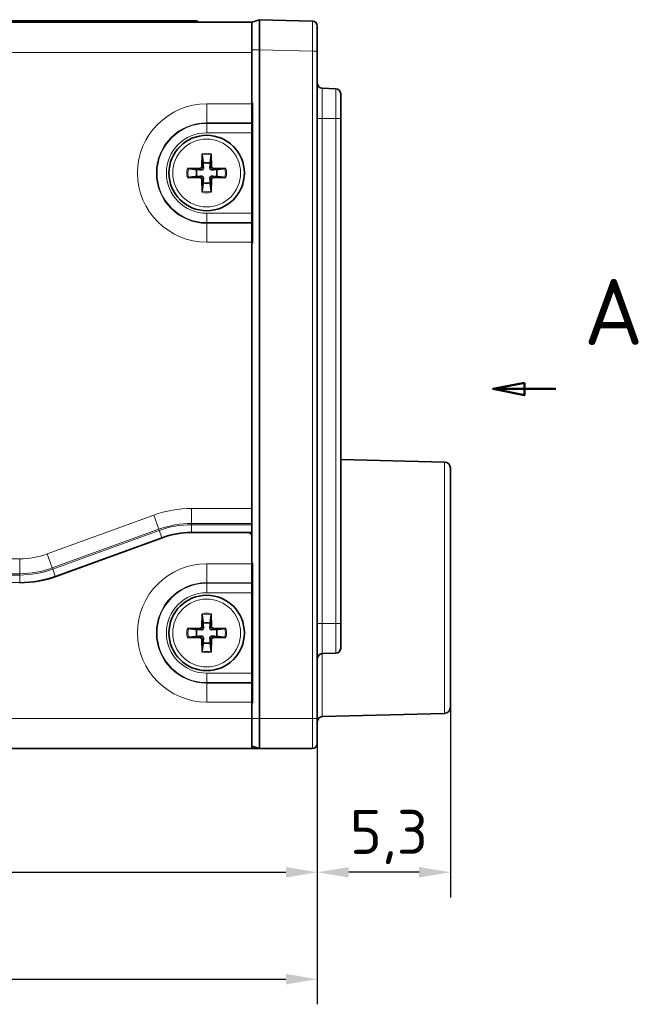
# Model space of a CAD drawing. Header units: millimetres. Extents: x 0 to 210, y 0 to 149.
# Tile 8 of 32: x 61 to 85, y 52 to 91. Entities that reach past the tile are written whole.
import ezdxf

# ---------------------------------------------------------------- set-up
doc = ezdxf.new("R2010")
doc.units = ezdxf.units.MM
doc.header["$LTSCALE"] = 0.5
for name, color, linetype, lineweight in [('Bemaßung (ISO)', 7, 'Continuous', 25), ('Schnittlinie (ISO)', 7, 'Continuous', 50), ('Sichtbar (ISO)', 7, 'Continuous', 35), ('Sichtbar schmal (ISO)', 7, 'Continuous', 18)]:
    doc.layers.add(name, color=color, linetype=linetype, lineweight=lineweight)
doc.styles.add('Bezeichnungstext (DIN)', font='isocpeur.ttf')
doc.styles.add('Notiztext (ISO)', font='isocpeur.ttf')
doc.dimstyles.new('Standard (ISO)', dxfattribs={"dimscale": 0.5, "dimtxt": 3.5, "dimasz": 2.5, "dimexe": 2, "dimexo": 0, "dimgap": 0.762, "dimtad": 1, "dimtoh": 1, "dimrnd": 1e-08, "dimtxsty": 'Notiztext (ISO)', "dimcen": 0.09, "dimdle": 10, "dimclrd": 256, "dimclre": 256, "dimclrt": 256, "dimazin": 2, "dimtfac": 0.514286, "dimtdec": 3, "dimtmove": 0, "dimatfit": 3, "dimfxl": 1, "dimtolj": 1, "dimlwd": -1, "dimlwe": -1, "dimarcsym": 0})

# ---------------------------------------------------------------- blocks, each defined once
blk = doc.blocks.new('2DTransSchnitt0')
at = {"layer": 'Schnittlinie (ISO)', "linetype": 'Continuous'}
for p, q in [((161.842, 153.404), (159.342, 152.904)), ((161.842, 152.904), (159.342, 152.904)), ((159.342, 152.904), (161.842, 152.404)), ((161.842, 152.404), (161.842, 153.404)), ((164.342, 152.904), (161.842, 152.904))]:
    blk.add_line(p, q, dxfattribs=at)
at = {"layer": 'Schnittlinie (ISO)', "linetype": 'Continuous', "flags": 128}
blk.add_lwpolyline([(161.842, 153.404), (159.342, 152.904), (161.842, 152.404), (161.842, 153.404)], dxfattribs=at)
at = {"layer": 'Schnittlinie (ISO)'}
blk.add_solid([(161.842, 153.404), (159.342, 152.904), (161.842, 152.404), (161.842, 153.404)], dxfattribs=at)
at = {"layer": 'Schnittlinie (ISO)', "insert": (166.572, 156.404), "char_height": 5.25, "attachment_point": 7, "line_spacing_factor": 0.25, "style": 'Bezeichnungstext (DIN)'}
blk.add_mtext('A', dxfattribs=at)
blk = doc.blocks.new('*D13')
at = {"layer": 'Bemaßung (ISO)', "transparency": 16777216}
for p, q in [((40.435, 63.345), (40.435, 56.224)), ((72.685, 63.218), (72.685, 56.224)), ((41.685, 57.224), (71.435, 57.224))]:
    blk.add_line(p, q, dxfattribs=at)
for points in [[(41.685, 57.432), (41.685, 57.016), (40.435, 57.224)], [(71.435, 57.432), (71.435, 57.016), (72.685, 57.224)]]:
    blk.add_solid(points, dxfattribs=at)
at = {"layer": 'Defpoints', "color": 0, "transparency": 16777216}
for p in [(40.435, 63.345), (72.685, 63.218), (72.685, 57.224)]:
    blk.add_point(p, dxfattribs=at)
at = {"layer": 'Bemaßung (ISO)', "transparency": 16777216, "insert": (53.979, 59.705), "char_height": 1.75, "attachment_point": 1, "style": 'Notiztext (ISO)'}
blk.add_mtext('\\A1;32,25', dxfattribs=at)
blk = doc.blocks.new('*D14')
at = {"layer": 'Bemaßung (ISO)', "transparency": 16777216}
for p, q in [((77.98, 63.795), (77.98, 56.224)), ((72.685, 63.345), (72.685, 56.224)), ((76.73, 57.224), (73.935, 57.224))]:
    blk.add_line(p, q, dxfattribs=at)
for points in [[(73.935, 57.432), (73.935, 57.016), (72.685, 57.224)], [(76.73, 57.432), (76.73, 57.016), (77.98, 57.224)]]:
    blk.add_solid(points, dxfattribs=at)
at = {"layer": 'Defpoints', "color": 0, "transparency": 16777216}
for p in [(77.98, 63.795), (72.685, 63.345), (72.685, 57.224)]:
    blk.add_point(p, dxfattribs=at)
at = {"layer": 'Bemaßung (ISO)', "transparency": 16777216, "insert": (73.976, 59.705), "char_height": 1.75, "attachment_point": 1, "style": 'Notiztext (ISO)'}
blk.add_mtext('\\A1;5,3', dxfattribs=at)
blk = doc.blocks.new('*D15')
at = {"layer": 'Bemaßung (ISO)', "transparency": 16777216}
for p, q in [((29.865, 72.002), (29.865, 51.97)), ((72.685, 63.345), (72.685, 51.97)), ((31.115, 52.97), (71.435, 52.97))]:
    blk.add_line(p, q, dxfattribs=at)
for points in [[(31.115, 53.179), (31.115, 52.762), (29.865, 52.97)], [(71.435, 53.179), (71.435, 52.762), (72.685, 52.97)]]:
    blk.add_solid(points, dxfattribs=at)
at = {"layer": 'Defpoints', "color": 0, "transparency": 16777216}
for p in [(29.865, 72.002), (72.685, 63.345), (72.685, 52.97)]:
    blk.add_point(p, dxfattribs=at)
at = {"layer": 'Bemaßung (ISO)', "transparency": 16777216, "insert": (47.906, 55.626), "char_height": 1.75, "attachment_point": 1, "style": 'Notiztext (ISO)'}
blk.add_mtext('\\A1;(42,82)', dxfattribs=at)

msp = doc.modelspace()

# ---------------------------------------------------------------- linework, layer by layer
at = {"layer": 'Sichtbar (ISO)'}
for p, q in [((40.7348, 91.0449), (70.0848, 91.0449)), ((65.9098, 91.0949), (44.9098, 91.0949)), ((65.9098, 91.0949), (67.9098, 91.0949)), ((67.9098, 91.0449), (67.9098, 91.0949)), ((70.3848, 91.1449), (70.0848, 91.0449)), ((70.0848, 89.9449), (70.0848, 91.0449)), ((72.49, 91.0898), (70.3848, 91.1449)), ((70.3848, 89.9449), (70.3848, 91.1449)), ((72.6848, 90.8434), (72.6848, 90.8898)), ((72.6848, 90.8434), (72.6848, 90.191)), ((72.6848, 89.8898), (72.6848, 90.191)), ((70.0848, 89.9449), (70.0848, 89.8449)), ((70.0848, 89.8449), (70.0848, 87.8343)), ((70.3848, 89.9449), (70.3848, 63.3449)), ((72.6848, 63.3449), (72.6848, 89.8898)), ((72.8796, 88.4148), (73.42, 88.4006)), ((73.6148, 88.2007), (73.6148, 87.2199)), ((70.0848, 87.8343), (70.1086, 87.8379)), ((70.0848, 87.7949), (70.0848, 87.8343)), ((70.0848, 87.829), (70.1031, 87.8316)), ((70.0848, 87.7949), (70.0848, 87.2657)), ((70.1086, 87.8379), (70.1031, 87.8316)), ((70.1031, 87.8316), (70.1031, 82.2582)), ((70.1086, 87.8379), (70.1086, 82.2519)), ((70.0848, 87.2657), (70.0848, 82.824)), ((73.6148, 67.1199), (73.6148, 87.2199)), ((68.0966, 85.292), (68.1057, 85.8122)), ((68.4639, 85.8122), (68.473, 85.292)), ((67.5175, 85.224), (68.0377, 85.2331)), ((68.5319, 85.2331), (69.0521, 85.224)), ((68.0377, 84.8567), (67.5175, 84.8658)), ((68.1057, 84.2776), (68.0966, 84.7978)), ((68.473, 84.7978), (68.4639, 84.2776)), ((69.0521, 84.8658), (68.5319, 84.8567)), ((70.0848, 82.824), (70.0848, 82.2949)), ((70.0848, 82.2555), (70.0848, 82.2949)), ((70.1031, 82.2582), (70.0848, 82.2607)), ((70.1086, 82.2519), (70.0848, 82.2555)), ((70.0848, 82.2555), (70.0848, 71.6949)), ((70.1031, 82.2582), (70.1086, 82.2519)), ((77.7363, 73.5449), (73.6148, 73.6528)), ((77.9798, 63.7948), (77.9798, 73.295)), ((70.0848, 71.6949), (70.0848, 70.5949)), ((66.5561, 70.5459), (62.3204, 69.0042)), ((69.9348, 70.7449), (67.6848, 70.7449)), ((70.0848, 70.6449), (70.0762, 70.6449)), ((70.0848, 70.5949), (70.0848, 69.5327)), ((70.0848, 69.5327), (70.1086, 69.5362)), ((70.0848, 69.4949), (70.0848, 69.5327)), ((70.0848, 69.5274), (70.1031, 69.53)), ((70.0848, 68.9657), (70.0848, 69.4949)), ((70.1086, 69.5362), (70.1031, 69.53)), ((70.1031, 69.53), (70.1031, 63.9598)), ((70.1086, 69.5362), (70.1086, 63.9536)), ((70.0848, 68.9657), (70.0848, 64.524)), ((68.0966, 66.992), (68.1057, 67.5122)), ((68.4639, 67.5122), (68.473, 66.992)), ((73.6148, 67.1199), (73.6148, 66.1391)), ((67.5175, 66.924), (68.0377, 66.9331)), ((68.5319, 66.9331), (69.0521, 66.924)), ((68.0377, 66.5567), (67.5175, 66.5658)), ((68.1057, 65.9776), (68.0966, 66.4978)), ((68.473, 66.4978), (68.4639, 65.9776)), ((69.0521, 66.5658), (68.5319, 66.5567)), ((72.8796, 65.925), (73.42, 65.9391)), ((70.0848, 64.524), (70.0848, 63.9949)), ((70.0848, 63.9571), (70.0848, 63.9949)), ((70.1031, 63.9598), (70.0848, 63.9624)), ((70.1086, 63.9536), (70.0848, 63.9571)), ((70.0848, 63.9571), (70.0848, 63.3449)), ((70.1031, 63.9598), (70.1086, 63.9536)), ((77.7363, 63.5449), (72.8796, 63.4177)), ((70.0848, 62.1449), (70.0848, 63.3449)), ((70.3848, 62.1449), (70.3848, 63.3449)), ((72.6848, 63.008), (72.6848, 63.3449)), ((72.6848, 63.008), (72.6848, 62.5109)), ((72.6848, 62.3449), (72.6848, 62.5109)), ((70.0848, 62.1449), (40.7348, 62.1449)), ((70.3848, 62.1449), (70.0848, 62.2449)), ((70.0848, 62.1449), (70.3848, 62.1449)), ((70.3848, 62.1449), (72.4848, 62.1449))]:
    msp.add_line(p, q, dxfattribs=at)
for centre in [(68.2848, 85.0449), (68.2848, 66.7449)]:
    msp.add_circle(centre, 1.5, dxfattribs=at)
for centre, radius, start, end in [((72.4848, 90.8898), 0.2, 0, 88.5), ((72.8848, 88.6147), 0.2, 180, 268.5), ((73.4148, 88.2007), 0.2, 0, 88.5), ((68.2848, 85.0449), 0.408, 70.58564, 109.41436), ((68.2848, 85.0449), 0.408, 160.58564, 199.41436), ((68.0366, 85.2931), 0.06, 271, 359), ((68.533, 85.2931), 0.06, 181, 269), ((68.2848, 85.0449), 0.408, 340.58564, 19.41436), ((68.0366, 84.7967), 0.06, 1, 89), ((68.2848, 85.0449), 0.408, 250.58564, 289.41436), ((68.533, 84.7967), 0.06, 91, 179), ((77.7298, 73.295), 0.25, 0, 88.5), ((67.6848, 67.4449), 3.3, 90, 110), ((69.9348, 70.5949), 0.15, 0, 90), ((60.8498, 73.0449), 4.3, 270, 290), ((68.0366, 66.9931), 0.06, 271, 359), ((68.2848, 66.7449), 0.408, 70.58564, 109.41436), ((68.533, 66.9931), 0.06, 181, 269), ((68.2848, 66.7449), 0.408, 160.58564, 199.41436), ((68.2848, 66.7449), 0.408, 340.58564, 19.41436), ((68.0366, 66.4967), 0.06, 1, 89), ((68.2848, 66.7449), 0.408, 250.58564, 289.41436), ((68.533, 66.4967), 0.06, 91, 179), ((72.8848, 65.7251), 0.2, 91.5, 180), ((73.4148, 66.1391), 0.2, 271.5, 0), ((77.7298, 63.7948), 0.25, 271.5, 0), ((72.8848, 63.2178), 0.2, 91.5, 180), ((72.4848, 62.3449), 0.2, 270, 0)]:
    msp.add_arc(centre, radius, start, end, dxfattribs=at)
for centre, major_axis, ratio, start_param, end_param in [((68.1093, 85.8129), (-0.0009, -0.0514), 0.0691564, 4.7258735, 5.8382126), ((68.4603, 85.8129), (0.0009, -0.0514), 0.0691502, 0.4450552, 1.5570732), ((67.5168, 85.2204), (0.0514, 0.0009), 0.0691502, 0.4450552, 1.5570732), ((69.0527, 85.2204), (0.0514, -0.0009), 0.0691564, 1.5842809, 2.69662), ((67.5168, 84.8694), (0.0514, -0.0009), 0.0691564, 4.7258735, 5.8382126), ((69.0528, 84.8694), (0.0514, 0.0009), 0.0691502, 3.5866478, 4.6986659), ((68.1093, 84.2769), (0.0009, -0.0514), 0.0691502, 3.5866478, 4.6986659), ((68.4603, 84.2769), (-0.0009, -0.0514), 0.0691564, 1.5842809, 2.69662), ((68.1093, 67.5129), (-0.0009, -0.0514), 0.0691564, 4.7258735, 5.8382126), ((68.4603, 67.5129), (0.0009, -0.0514), 0.0691502, 0.4450552, 1.5570732), ((67.5168, 66.9204), (0.0514, 0.0009), 0.0691502, 0.4450552, 1.5570732), ((69.0527, 66.9204), (0.0514, -0.0009), 0.0691564, 1.5842809, 2.69662), ((67.5168, 66.5694), (0.0514, -0.0009), 0.0691564, 4.7258735, 5.8382126), ((69.0528, 66.5694), (0.0514, 0.0009), 0.0691502, 3.5866478, 4.6986659), ((68.1093, 65.9769), (0.0009, -0.0514), 0.0691502, 3.5866478, 4.6986659), ((68.4603, 65.9769), (-0.0009, -0.0514), 0.0691564, 1.5842809, 2.69662)]:
    msp.add_ellipse(centre, major_axis=major_axis, ratio=ratio, start_param=start_param, end_param=end_param, dxfattribs=at)
for points, knots in [([(72.6848, 90.191), (72.6848, 90.2637), (72.6826, 90.3352), (72.6787, 90.4631), (72.6769, 90.5197), (72.6753, 90.6099), (72.6752, 90.6456), (72.6761, 90.715), (72.6773, 90.747), (72.6814, 90.8133), (72.6848, 90.8373), (72.6848, 90.8434)], [-0.10076622, -0.10076622, -0.10076622, -0.10076622, -0.07894256, -0.07894256, -0.05955356, -0.05955356, -0.0448834, -0.0448834, -0.02754261, -0.02754261, 0, 0, 0, 0]), ([(68.095, 85.1758), (68.0998, 85.1757), (68.1047, 85.1761), (68.1144, 85.1783), (68.1193, 85.18), (68.1288, 85.1851), (68.1333, 85.1883), (68.1413, 85.1963), (68.1446, 85.2008), (68.1496, 85.2103), (68.1514, 85.2152), (68.1536, 85.225), (68.154, 85.2299), (68.1539, 85.2347)], [0, 0, 0, 0, 0.0016277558, 0.0016277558, 0.0032601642, 0.0032601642, 0.0049534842, 0.0049534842, 0.0066467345, 0.0066467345, 0.0082828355, 0.0082828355, 0.0099143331, 0.0099143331, 0.0099143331, 0.0099143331]), ([(68.4157, 85.2347), (68.4156, 85.2299), (68.416, 85.225), (68.4182, 85.2152), (68.4199, 85.2104), (68.425, 85.2008), (68.4282, 85.1963), (68.4362, 85.1884), (68.4407, 85.1851), (68.4502, 85.1801), (68.4551, 85.1783), (68.4649, 85.1761), (68.4698, 85.1757), (68.4746, 85.1758)], [0, 0, 0, 0, 0.0016277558, 0.0016277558, 0.0032601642, 0.0032601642, 0.0049534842, 0.0049534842, 0.0066467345, 0.0066467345, 0.0082828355, 0.0082828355, 0.0099143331, 0.0099143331, 0.0099143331, 0.0099143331]), ([(68.1539, 84.8551), (68.154, 84.8599), (68.1536, 84.8648), (68.1514, 84.8745), (68.1497, 84.8794), (68.1446, 84.8889), (68.1414, 84.8934), (68.1334, 84.9014), (68.1289, 84.9047), (68.1194, 84.9097), (68.1145, 84.9115), (68.1047, 84.9137), (68.0998, 84.9141), (68.095, 84.914)], [0, 0, 0, 0, 0.0016277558, 0.0016277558, 0.0032601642, 0.0032601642, 0.0049534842, 0.0049534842, 0.0066467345, 0.0066467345, 0.0082828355, 0.0082828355, 0.0099143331, 0.0099143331, 0.0099143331, 0.0099143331]), ([(68.4746, 84.914), (68.4698, 84.9141), (68.4649, 84.9137), (68.4551, 84.9115), (68.4503, 84.9098), (68.4407, 84.9047), (68.4362, 84.9015), (68.4283, 84.8935), (68.425, 84.889), (68.4199, 84.8795), (68.4182, 84.8746), (68.416, 84.8648), (68.4156, 84.8599), (68.4157, 84.8551)], [0, 0, 0, 0, 0.0016277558, 0.0016277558, 0.0032601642, 0.0032601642, 0.0049534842, 0.0049534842, 0.0066467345, 0.0066467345, 0.0082828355, 0.0082828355, 0.0099143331, 0.0099143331, 0.0099143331, 0.0099143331]), ([(68.095, 66.8758), (68.0998, 66.8757), (68.1047, 66.8761), (68.1144, 66.8783), (68.1193, 66.88), (68.1288, 66.8851), (68.1333, 66.8883), (68.1413, 66.8963), (68.1446, 66.9008), (68.1496, 66.9103), (68.1514, 66.9152), (68.1536, 66.925), (68.154, 66.9299), (68.1539, 66.9347)], [0, 0, 0, 0, 0.0016277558, 0.0016277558, 0.0032601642, 0.0032601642, 0.0049534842, 0.0049534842, 0.0066467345, 0.0066467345, 0.0082828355, 0.0082828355, 0.0099143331, 0.0099143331, 0.0099143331, 0.0099143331]), ([(68.1539, 66.5551), (68.154, 66.5599), (68.1536, 66.5648), (68.1514, 66.5745), (68.1497, 66.5794), (68.1446, 66.5889), (68.1414, 66.5934), (68.1334, 66.6014), (68.1289, 66.6047), (68.1194, 66.6097), (68.1145, 66.6115), (68.1047, 66.6137), (68.0998, 66.6141), (68.095, 66.614)], [0, 0, 0, 0, 0.0016277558, 0.0016277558, 0.0032601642, 0.0032601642, 0.0049534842, 0.0049534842, 0.0066467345, 0.0066467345, 0.0082828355, 0.0082828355, 0.0099143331, 0.0099143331, 0.0099143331, 0.0099143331]), ([(68.4157, 66.9347), (68.4156, 66.9299), (68.416, 66.925), (68.4182, 66.9152), (68.4199, 66.9104), (68.425, 66.9008), (68.4282, 66.8963), (68.4362, 66.8884), (68.4407, 66.8851), (68.4502, 66.8801), (68.4551, 66.8783), (68.4649, 66.8761), (68.4698, 66.8757), (68.4746, 66.8758)], [0, 0, 0, 0, 0.0016277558, 0.0016277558, 0.0032601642, 0.0032601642, 0.0049534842, 0.0049534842, 0.0066467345, 0.0066467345, 0.0082828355, 0.0082828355, 0.0099143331, 0.0099143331, 0.0099143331, 0.0099143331]), ([(68.4746, 66.614), (68.4698, 66.6141), (68.4649, 66.6137), (68.4551, 66.6115), (68.4503, 66.6098), (68.4407, 66.6047), (68.4362, 66.6015), (68.4283, 66.5935), (68.425, 66.589), (68.4199, 66.5795), (68.4182, 66.5746), (68.416, 66.5648), (68.4156, 66.5599), (68.4157, 66.5551)], [0, 0, 0, 0, 0.0016277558, 0.0016277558, 0.0032601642, 0.0032601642, 0.0049534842, 0.0049534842, 0.0066467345, 0.0066467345, 0.0082828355, 0.0082828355, 0.0099143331, 0.0099143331, 0.0099143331, 0.0099143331]), ([(72.6848, 62.5109), (72.6848, 62.5305), (72.6845, 62.5542), (72.6839, 62.6068), (72.6836, 62.635), (72.6832, 62.7078), (72.6833, 62.7544), (72.684, 62.8682), (72.6848, 62.9368), (72.6848, 63.008)], [-0.065585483, -0.065585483, -0.065585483, -0.065585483, -0.051717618, -0.051717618, -0.039035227, -0.039035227, -0.021779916, -0.021779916, 0, 0, 0, 0])]:
    msp.add_open_spline(points, degree=3, knots=knots, dxfattribs=at)
for points, weights, knots in [([(68.1069, 85.7665), (68.132, 85.568), (68.1477, 85.4415), (68.1492, 85.4297)], [1.62762789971, 2.15145678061, 2.69647104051, 2.76145810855], [-0.513910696, -0.513910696, -0.513910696, -0.492543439, -0.489608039, -0.489608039, -0.489608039]), ([(68.1492, 85.4297), (68.1501, 85.3962), (68.1528, 85.2872), (68.1539, 85.2347)], [6.04050756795, 6.43051877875, 8.09562882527, 9.114111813], [-0.629839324, -0.629839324, -0.629839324, -0.61424826, -0.55921947, -0.55921947, -0.55921947]), ([(68.4204, 85.4297), (68.4246, 85.4631), (68.4424, 85.6056), (68.4627, 85.7665)], [2.76145810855, 2.58462191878, 2.0276017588, 1.62762789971], [-0.036792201, -0.036792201, -0.036792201, -0.028804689, -0.012489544, -0.012489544, -0.012489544]), ([(67.9, 85.1805), (67.8665, 85.1847), (67.7241, 85.2025), (67.5632, 85.2228)], [2.76145810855, 2.58462191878, 2.0276017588, 1.62762789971], [-0.036792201, -0.036792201, -0.036792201, -0.028804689, -0.012489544, -0.012489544, -0.012489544]), ([(68.6696, 85.1805), (68.6361, 85.1796), (68.5271, 85.1769), (68.4746, 85.1758)], [6.04050756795, 6.43051877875, 8.09562882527, 9.114111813], [-0.629839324, -0.629839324, -0.629839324, -0.61424826, -0.55921947, -0.55921947, -0.55921947]), ([(69.0064, 85.2228), (68.8079, 85.1977), (68.6814, 85.182), (68.6696, 85.1805)], [1.62762789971, 2.15145678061, 2.69647104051, 2.76145810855], [-0.513910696, -0.513910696, -0.513910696, -0.492543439, -0.489608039, -0.489608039, -0.489608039]), ([(67.5632, 84.867), (67.7617, 84.8921), (67.8882, 84.9078), (67.9, 84.9093)], [1.62762789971, 2.15145678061, 2.69647104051, 2.76145810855], [-0.513910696, -0.513910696, -0.513910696, -0.492543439, -0.489608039, -0.489608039, -0.489608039]), ([(67.9, 84.9093), (67.9335, 84.9102), (68.0424, 84.9129), (68.095, 84.914)], [6.04050756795, 6.43051877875, 8.09562882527, 9.114111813], [-0.629839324, -0.629839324, -0.629839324, -0.61424826, -0.55921947, -0.55921947, -0.55921947]), ([(68.1492, 84.6601), (68.145, 84.6266), (68.1272, 84.4842), (68.1069, 84.3233)], [2.76145810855, 2.58462191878, 2.0276017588, 1.62762789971], [-0.036792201, -0.036792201, -0.036792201, -0.028804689, -0.012489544, -0.012489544, -0.012489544]), ([(68.4204, 84.6601), (68.4195, 84.6936), (68.4168, 84.8025), (68.4157, 84.8551)], [6.04050756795, 6.43051877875, 8.09562882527, 9.114111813], [-0.629839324, -0.629839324, -0.629839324, -0.61424826, -0.55921947, -0.55921947, -0.55921947]), ([(68.4627, 84.3233), (68.4376, 84.5218), (68.4219, 84.6483), (68.4204, 84.6601)], [1.62762789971, 2.15145678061, 2.69647104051, 2.76145810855], [-0.513910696, -0.513910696, -0.513910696, -0.492543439, -0.489608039, -0.489608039, -0.489608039]), ([(68.6696, 84.9093), (68.703, 84.9051), (68.8455, 84.8873), (69.0064, 84.867)], [2.76145810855, 2.58462191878, 2.0276017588, 1.62762789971], [-0.036792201, -0.036792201, -0.036792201, -0.028804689, -0.012489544, -0.012489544, -0.012489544]), ([(68.1069, 67.4665), (68.132, 67.268), (68.1477, 67.1415), (68.1492, 67.1297)], [1.62762789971, 2.15145678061, 2.69647104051, 2.76145810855], [-0.513910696, -0.513910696, -0.513910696, -0.492543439, -0.489608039, -0.489608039, -0.489608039]), ([(68.4204, 67.1297), (68.4246, 67.1631), (68.4424, 67.3056), (68.4627, 67.4665)], [2.76145810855, 2.58462191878, 2.0276017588, 1.62762789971], [-0.036792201, -0.036792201, -0.036792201, -0.028804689, -0.012489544, -0.012489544, -0.012489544]), ([(68.1492, 67.1297), (68.1501, 67.0962), (68.1528, 66.9872), (68.1539, 66.9347)], [6.04050756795, 6.43051877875, 8.09562882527, 9.114111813], [-0.629839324, -0.629839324, -0.629839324, -0.61424826, -0.55921947, -0.55921947, -0.55921947]), ([(67.9, 66.8805), (67.8665, 66.8847), (67.7241, 66.9025), (67.5632, 66.9228)], [2.76145810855, 2.58462191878, 2.0276017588, 1.62762789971], [-0.036792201, -0.036792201, -0.036792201, -0.028804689, -0.012489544, -0.012489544, -0.012489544]), ([(67.5632, 66.567), (67.7617, 66.5921), (67.8882, 66.6078), (67.9, 66.6093)], [1.62762789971, 2.15145678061, 2.69647104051, 2.76145810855], [-0.513910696, -0.513910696, -0.513910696, -0.492543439, -0.489608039, -0.489608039, -0.489608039]), ([(67.9, 66.6093), (67.9335, 66.6102), (68.0424, 66.6129), (68.095, 66.614)], [6.04050756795, 6.43051877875, 8.09562882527, 9.114111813], [-0.629839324, -0.629839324, -0.629839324, -0.61424826, -0.55921947, -0.55921947, -0.55921947]), ([(68.6696, 66.8805), (68.6361, 66.8796), (68.5271, 66.8769), (68.4746, 66.8758)], [6.04050756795, 6.43051877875, 8.09562882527, 9.114111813], [-0.629839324, -0.629839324, -0.629839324, -0.61424826, -0.55921947, -0.55921947, -0.55921947]), ([(69.0064, 66.9228), (68.8079, 66.8977), (68.6814, 66.882), (68.6696, 66.8805)], [1.62762789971, 2.15145678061, 2.69647104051, 2.76145810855], [-0.513910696, -0.513910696, -0.513910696, -0.492543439, -0.489608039, -0.489608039, -0.489608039]), ([(68.6696, 66.6093), (68.703, 66.6051), (68.8455, 66.5873), (69.0064, 66.567)], [2.76145810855, 2.58462191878, 2.0276017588, 1.62762789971], [-0.036792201, -0.036792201, -0.036792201, -0.028804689, -0.012489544, -0.012489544, -0.012489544]), ([(68.1492, 66.3601), (68.145, 66.3266), (68.1272, 66.1842), (68.1069, 66.0233)], [2.76145810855, 2.58462191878, 2.0276017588, 1.62762789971], [-0.036792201, -0.036792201, -0.036792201, -0.028804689, -0.012489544, -0.012489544, -0.012489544]), ([(68.4204, 66.3601), (68.4195, 66.3936), (68.4168, 66.5025), (68.4157, 66.5551)], [6.04050756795, 6.43051877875, 8.09562882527, 9.114111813], [-0.629839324, -0.629839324, -0.629839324, -0.61424826, -0.55921947, -0.55921947, -0.55921947]), ([(68.4627, 66.0233), (68.4376, 66.2218), (68.4219, 66.3483), (68.4204, 66.3601)], [1.62762789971, 2.15145678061, 2.69647104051, 2.76145810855], [-0.513910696, -0.513910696, -0.513910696, -0.492543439, -0.489608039, -0.489608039, -0.489608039])]:
    msp.add_rational_spline(points, weights, degree=2, knots=knots, dxfattribs=at)
for points in [[(68.4157, 85.2347), (68.4171, 85.3046), (68.4204, 85.4297)], [(68.095, 85.1758), (68.0251, 85.1772), (67.9, 85.1805)], [(68.1539, 84.8551), (68.1525, 84.7852), (68.1492, 84.6601)], [(68.4746, 84.914), (68.5445, 84.9126), (68.6696, 84.9093)], [(68.4157, 66.9347), (68.4171, 67.0046), (68.4204, 67.1297)], [(68.095, 66.8758), (68.0251, 66.8772), (67.9, 66.8805)], [(68.4746, 66.614), (68.5445, 66.6126), (68.6696, 66.6093)], [(68.1539, 66.5551), (68.1525, 66.4852), (68.1492, 66.3601)]]:
    msp.add_rational_spline(points, [9.114111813, 7.80706652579, 6.04050756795], degree=2, dxfattribs=at)
at = {"layer": 'Sichtbar schmal (ISO)'}
for p, q in [((65.9098, 91.0449), (65.9098, 91.0949)), ((70.0848, 89.8449), (40.7348, 89.8449)), ((70.3848, 89.9449), (70.0848, 89.9449)), ((70.3848, 89.9449), (72.49, 89.8898)), ((72.49, 89.8898), (72.49, 63.3449)), ((72.49, 89.8898), (72.6848, 89.8898)), ((72.8796, 88.4148), (72.8796, 87.2199)), ((73.42, 87.2199), (73.42, 88.4006)), ((68.2848, 87.7949), (70.0848, 87.7949)), ((68.2848, 87.0446), (68.2848, 87.7949)), ((70.0848, 87.0446), (68.2848, 87.0446)), ((68.2848, 87.0446), (68.2848, 87.0201)), ((70.0848, 87.0201), (68.2848, 87.0201)), ((68.2848, 87.0201), (68.2848, 86.6449)), ((72.6848, 87.2199), (72.8796, 87.2199)), ((72.8796, 67.1199), (72.8796, 87.2199)), ((72.8796, 87.2199), (73.42, 87.2199)), ((73.42, 87.2199), (73.42, 67.1199)), ((73.6148, 87.2199), (73.42, 87.2199)), ((70.0848, 86.6449), (68.2848, 86.6449)), ((68.0377, 85.2331), (68.095, 85.1758)), ((68.1539, 85.2347), (68.0966, 85.292)), ((68.473, 85.292), (68.4157, 85.2347)), ((68.4746, 85.1758), (68.5319, 85.2331)), ((68.095, 84.914), (68.0377, 84.8567)), ((68.0966, 84.7978), (68.1539, 84.8551)), ((68.4157, 84.8551), (68.473, 84.7978)), ((68.5319, 84.8567), (68.4746, 84.914)), ((68.2848, 83.4449), (70.0848, 83.4449)), ((68.2848, 83.0697), (68.2848, 83.4449)), ((68.2848, 83.0452), (68.2848, 83.0697)), ((68.2848, 83.0697), (70.0848, 83.0697)), ((68.2848, 83.0452), (68.2848, 82.2949)), ((68.2848, 83.0452), (70.0848, 83.0452)), ((70.0848, 82.2949), (68.2848, 82.2949)), ((77.7363, 63.5449), (77.7363, 73.5449)), ((67.6848, 71.6949), (70.0848, 71.6949)), ((67.6848, 71.6949), (67.6848, 71.1033)), ((61.9442, 69.8879), (66.1799, 71.4295)), ((66.1799, 71.4295), (66.3822, 70.8736)), ((67.6848, 71.0507), (67.6848, 71.1033)), ((67.6848, 71.1033), (70.0848, 71.1033)), ((67.6848, 70.7549), (67.6848, 71.0507)), ((67.6848, 71.0507), (70.0848, 71.0507)), ((62.1466, 69.3319), (66.3822, 70.8736)), ((62.1645, 69.2825), (66.4002, 70.8242)), ((66.5014, 70.5462), (62.2657, 69.0046)), ((66.4002, 70.8242), (66.3822, 70.8736)), ((66.5014, 70.5462), (66.4002, 70.8242)), ((70.0848, 70.7549), (67.6848, 70.7549)), ((61.9442, 69.8879), (62.1466, 69.3319)), ((49.2156, 69.6949), (60.8498, 69.6949)), ((60.8498, 69.6949), (60.8498, 69.1033)), ((68.2848, 69.4949), (70.0848, 69.4949)), ((68.2848, 68.7446), (68.2848, 69.4949)), ((49.2156, 69.1033), (60.8498, 69.1033)), ((49.2156, 69.0507), (60.8498, 69.0507)), ((60.8498, 69.0507), (60.8498, 69.1033)), ((60.8498, 68.7549), (60.8498, 69.0507)), ((62.1645, 69.2825), (62.1466, 69.3319)), ((62.2657, 69.0046), (62.1645, 69.2825)), ((60.8498, 68.7549), (49.2156, 68.7549)), ((70.0848, 68.7446), (68.2848, 68.7446)), ((68.2848, 68.7446), (68.2848, 68.7201)), ((70.0848, 68.7201), (68.2848, 68.7201)), ((68.2848, 68.7201), (68.2848, 68.3449)), ((70.0848, 68.3449), (68.2848, 68.3449)), ((68.1539, 66.9347), (68.0966, 66.992)), ((68.473, 66.992), (68.4157, 66.9347)), ((72.8796, 67.1199), (72.6848, 67.1199)), ((72.8796, 67.1199), (72.8796, 65.925)), ((72.8796, 67.1199), (73.42, 67.1199)), ((73.42, 65.9391), (73.42, 67.1199)), ((73.6148, 67.1199), (73.42, 67.1199)), ((68.0377, 66.9331), (68.095, 66.8758)), ((68.095, 66.614), (68.0377, 66.5567)), ((68.4746, 66.8758), (68.5319, 66.9331)), ((68.5319, 66.5567), (68.4746, 66.614)), ((68.0966, 66.4978), (68.1539, 66.5551)), ((68.4157, 66.5551), (68.473, 66.4978)), ((72.8796, 65.925), (72.8796, 63.4177)), ((68.2848, 65.1449), (70.0848, 65.1449)), ((68.2848, 64.7697), (68.2848, 65.1449)), ((68.2848, 64.7452), (68.2848, 64.7697)), ((68.2848, 64.7697), (70.0848, 64.7697)), ((68.2848, 64.7452), (68.2848, 63.9949)), ((68.2848, 64.7452), (70.0848, 64.7452)), ((70.0848, 63.9949), (68.2848, 63.9949)), ((40.7348, 63.3449), (70.0848, 63.3449)), ((70.3848, 63.3449), (70.0848, 63.3449)), ((72.49, 63.3449), (70.3848, 63.3449)), ((72.49, 63.3449), (72.6848, 63.3449))]:
    msp.add_line(p, q, dxfattribs=at)
for centre in [(68.2848, 85.0449), (68.2848, 66.7449)]:
    msp.add_circle(centre, 1.35, dxfattribs=at)
for centre, radius, start, end in [((68.2848, 85.0449), 2.75, 90, 270), ((68.2848, 85.0449), 1.9997, 90, 270), ((68.2848, 85.0449), 1.9752, 90, 270), ((68.2848, 85.0449), 1.6, 90, 270), ((68.2848, 85.0449), 0.7879, 76.86283, 103.13717), ((68.2848, 85.0449), 0.7432, 76.1505, 103.8495), ((68.2848, 85.0449), 0.7879, 166.86283, 193.13717), ((68.2848, 85.0449), 0.7432, 166.1505, 193.8495), ((68.2848, 85.0449), 0.7432, 346.1505, 13.8495), ((68.2848, 85.0449), 0.7879, 346.86283, 13.13717), ((68.2848, 85.0449), 0.7879, 256.86283, 283.13717), ((68.2848, 85.0449), 0.7432, 256.1505, 283.8495), ((67.6848, 67.2949), 4.4, 90, 110), ((67.6848, 67.2949), 3.8084, 90, 110), ((67.6848, 67.2949), 3.7558, 90, 110), ((67.6848, 67.2949), 3.46, 90, 110), ((60.8498, 72.8949), 3.2, 270, 290), ((68.2848, 66.7449), 2.75, 90, 270), ((60.8498, 72.8949), 3.7916, 270, 290), ((60.8498, 72.8949), 3.8442, 270, 290), ((60.8498, 72.8949), 4.14, 270, 290), ((68.2848, 66.7449), 1.9997, 90, 270), ((68.2848, 66.7449), 1.9752, 90, 270), ((68.2848, 66.7449), 1.6, 90, 270), ((68.2848, 66.7449), 0.7879, 76.86283, 103.13717), ((68.2848, 66.7449), 0.7432, 76.1505, 103.8495), ((68.2848, 66.7449), 0.7879, 166.86283, 193.13717), ((68.2848, 66.7449), 0.7432, 166.1505, 193.8495), ((68.2848, 66.7449), 0.7432, 346.1505, 13.8495), ((68.2848, 66.7449), 0.7879, 346.86283, 13.13717), ((68.2848, 66.7449), 0.7879, 256.86283, 283.13717), ((68.2848, 66.7449), 0.7432, 256.1505, 283.8495)]:
    msp.add_arc(centre, radius, start, end, dxfattribs=at)
for points, knots in [([(72.49, 91.0898), (72.4903, 91.0898), (72.4905, 91.0863), (72.4915, 91.0517), (72.492, 90.9678), (72.4923, 90.7395), (72.4922, 90.614), (72.4917, 90.3632), (72.4914, 90.2446), (72.4907, 90.0457), (72.4904, 89.9677), (72.49, 89.8898)], [-0.15708371, -0.15708371, -0.15708371, -0.15708371, -0.14394111, -0.14394111, -0.09123028, -0.09123028, -0.05068349, -0.05068349, -0.01949365, -0.01949365, 0, 0, 0, 0]), ([(72.49, 63.3449), (72.49, 63.2918), (72.49, 63.2387), (72.4899, 62.9772), (72.4895, 62.7763), (72.4885, 62.4817), (72.4879, 62.3741), (72.4869, 62.235), (72.4863, 62.1917), (72.4855, 62.1525), (72.4851, 62.1449), (72.4848, 62.1449)], [-0.15706853, -0.15706853, -0.15706853, -0.15706853, -0.14378726, -0.14378726, -0.09113277, -0.09113277, -0.05062932, -0.05062932, -0.01947281, -0.01947281, 0, 0, 0, 0])]:
    msp.add_open_spline(points, degree=3, knots=knots, dxfattribs=at)

# ---------------------------------------------------------------- block references
at = {"layer": 'Schnittlinie (ISO)', "xscale": 0.5, "yscale": 0.5, "zscale": 0.5}
msp.add_blockref('2DTransSchnitt0', (0, 0), dxfattribs=at)

# ---------------------------------------------------------------- dimensions: what is measured, and where the dimension line sits
at = {"layer": 'Bemaßung (ISO)'}
dim = msp.add_linear_dim(base=(72.6848, 52.9704), p1=(29.8648, 72.002), p2=(72.6848, 63.3449), angle=180, text='(<>)', dimstyle='Standard (ISO)', override={"dimgap": 0.762, "dimtoh": 0, "dimdec": 2, "dimtol": 0, "dimlim": 0, "dimtp": 0, "dimtm": 0, "dimtdec": 3, "dimtofl": 0, "dimatfit": 1}, dxfattribs=at)
dim.commit()
dim.dimension.update_dxf_attribs({"geometry": '*D15', "text_midpoint": (51.2748, 52.9704), "dimtype": 160})
for base, p1, p2, picture, middle in [((72.6847916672, 57.2239498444), (77.9797916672, 63.7948102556), (72.6847916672, 63.3448959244), '*D14', (75.3322916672, 57.2239498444)), ((72.6848, 57.2239), (40.4348, 63.3449), (72.6848, 63.2178), '*D13', (56.5598, 57.2239))]:
    dim = msp.add_linear_dim(base=base, p1=p1, p2=p2, angle=180, dimstyle='Standard (ISO)', override={"dimgap": 0.762, "dimtoh": 0, "dimdec": 2, "dimtol": 0, "dimlim": 0, "dimtp": 0, "dimtm": 0, "dimtdec": 3, "dimtofl": 0, "dimatfit": 1}, dxfattribs=at)
    dim.commit()
    dim.dimension.update_dxf_attribs({"geometry": picture, "text_midpoint": middle, "dimtype": 160})

doc.saveas('drawing.dxf')
